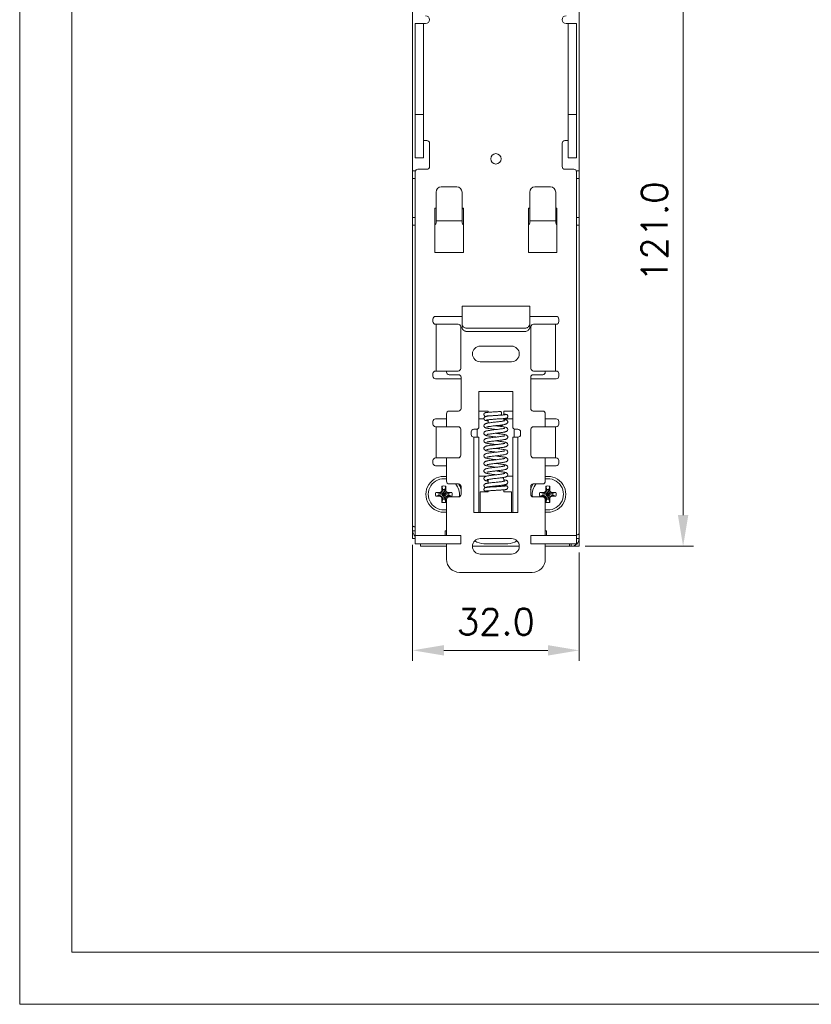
# Model space of a CAD drawing. Header units: millimetres. Extents: x 0 to 420, y 0 to 297.
# Tile 1 of 105: x 0 to 152, y 0 to 189. Entities that reach past the tile are written whole.
import ezdxf

# ---------------------------------------------------------------- set-up
doc = ezdxf.new("R2010")
doc.units = ezdxf.units.MM
doc.layers.get('0').update_dxf_attribs({"linetype": 'CONTINUOUS', "lineweight": 13})
doc.layers.get('Defpoints').update_dxf_attribs({"linetype": 'CONTINUOUS', "lineweight": 13})
doc.layers.add('Dimension', color=2, linetype='CONTINUOUS', lineweight=9)
doc.styles.get("Standard").update_dxf_attribs({"font": 'romans.shx'})
doc.dimstyles.new('yutana', dxfattribs={"dimtxt": 3.5, "dimasz": 3, "dimexe": 1, "dimexo": 0.6, "dimgap": 1.5, "dimtad": 1, "dimdec": 1, "dimzin": 0, "dimdsep": 46, "dimtxsty": 'Standard', "dimcen": 0, "dimadec": 0, "dimazin": 0, "dimtp": 0.01, "dimtm": 0.01, "dimtfac": 1, "dimtdec": 1, "dimtmove": 0, "dimatfit": 3, "dimfxl": 1, "dimtolj": 1, "dimtzin": 0, "dimlwd": 0, "dimlwe": 0, "dimarcsym": 0})

# ---------------------------------------------------------------- blocks, each defined once
blk = doc.blocks.new('*D5')
at = {"layer": 'Defpoints', "color": 0, "ltscale": 5}
for p in [(75.56, 89.55), (107.56, 88.05), (107.56, 68.05)]:
    blk.add_point(p, dxfattribs=at)
at = {"layer": 'Dimension', "color": 0, "lineweight": 0, "ltscale": 5}
for p, q in [((75.56, 88.35), (75.56, 66.05)), ((107.56, 86.85), (107.56, 66.05)), ((81.56, 68.05), (101.56, 68.05))]:
    blk.add_line(p, q, dxfattribs=at)
at = {"layer": 'Dimension', "color": 0, "ltscale": 5}
for points in [[(81.56, 69.05), (81.56, 67.05), (75.56, 68.05)], [(101.56, 69.05), (101.56, 67.05), (107.56, 68.05)]]:
    blk.add_solid(points, dxfattribs=at)
at = {"layer": 'Dimension', "color": 0, "ltscale": 5, "insert": (91.56, 73.55), "char_height": 5, "attachment_point": 5}
blk.add_mtext('\\A1;32.0', dxfattribs=at)
blk = doc.blocks.new('*D6')
at = {"layer": 'Defpoints', "color": 0, "ltscale": 5}
for p in [(107.56, 209.05), (127.56, 209.05), (107.56, 88.05)]:
    blk.add_point(p, dxfattribs=at)
at = {"layer": 'Dimension', "color": 0, "lineweight": 0, "ltscale": 5}
for p, q in [((108.76, 209.05), (129.56, 209.05)), ((127.56, 94.05), (127.56, 203.05)), ((108.76, 88.05), (129.56, 88.05))]:
    blk.add_line(p, q, dxfattribs=at)
at = {"layer": 'Dimension', "color": 0, "ltscale": 5}
for points in [[(126.56, 203.05), (128.56, 203.05), (127.56, 209.05)], [(126.56, 94.05), (128.56, 94.05), (127.56, 88.05)]]:
    blk.add_solid(points, dxfattribs=at)
at = {"layer": 'Dimension', "color": 0, "ltscale": 5, "insert": (122.06, 148.55), "char_height": 5, "attachment_point": 5, "rotation": 90}
blk.add_mtext('\\A1;121.0', dxfattribs=at)

msp = doc.modelspace()

# ---------------------------------------------------------------- linework, layer by layer
at = {"color": 0, "linetype": 'Continuous', "lineweight": 0}
for p, q in [((75.56, 89.55), (75.56, 207.55)), ((107.56, 89.55), (107.56, 207.55)), ((76.06, 162.75), (76.06, 188.55)), ((77.66, 188.55), (76.06, 188.55)), ((77.66, 162.75), (77.66, 188.55)), ((77.66, 188.55), (78.06, 188.55)), ((105.46, 188.55), (105.06, 188.55)), ((105.46, 162.75), (105.46, 188.55)), ((105.46, 188.55), (107.06, 188.55)), ((107.06, 188.55), (107.06, 162.75)), ((75.51, 116.75), (75.51, 180.25)), ((76.06, 171.05), (77.66, 171.05)), ((107.06, 171.05), (105.46, 171.05)), ((77.66, 166.05), (78.31, 166.05)), ((78.81, 165.55), (78.81, 161.05)), ((104.31, 161.05), (104.31, 165.55)), ((105.46, 166.05), (104.81, 166.05)), ((77.66, 162.75), (76.06, 162.75)), ((105.46, 162.75), (107.06, 162.75)), ((75.56, 160.27), (76.11, 160.27)), ((76.06, 160.05), (76.06, 90.15)), ((76.56, 160.55), (78.31, 160.55)), ((106.56, 160.55), (104.81, 160.55)), ((107.56, 160.27), (107, 160.27)), ((107.06, 90.15), (107.06, 160.05)), ((76.06, 158.77), (75.56, 158.77)), ((81.06, 157.15), (84.06, 157.15)), ((99.06, 157.15), (102.06, 157.15)), ((107.56, 158.77), (107.06, 158.77)), ((80.06, 150.27), (80.06, 156.15)), ((85.06, 150.27), (85.06, 156.15)), ((98.06, 150.27), (98.06, 156.15)), ((103.06, 150.27), (103.06, 156.15)), ((79.81, 144.55), (79.81, 153.05)), ((79.81, 153.05), (80.06, 153.05)), ((85.06, 153.05), (85.31, 153.05)), ((85.06, 152.95), (85.31, 152.95)), ((85.31, 153.05), (85.31, 144.55)), ((97.81, 144.55), (97.81, 153.05)), ((97.81, 153.05), (98.06, 153.05)), ((103.06, 153.05), (103.31, 153.05)), ((103.31, 153.05), (103.31, 144.55)), ((76.06, 151.27), (75.56, 151.27)), ((75.56, 149.77), (76.06, 149.77)), ((80.06, 150.62), (85.06, 150.62)), ((98.06, 150.62), (103.06, 150.62)), ((103.06, 150.3), (103.31, 150.3)), ((107.56, 151.27), (107.06, 151.27)), ((107.56, 149.77), (107.06, 149.77)), ((85.31, 144.55), (79.81, 144.55)), ((103.31, 144.55), (97.81, 144.55)), ((98.06, 134.25), (85.06, 134.25)), ((85.06, 130.75), (85.06, 134.25)), ((98.06, 130.75), (98.06, 134.25)), ((79.46, 131.25), (79.46, 131.75)), ((79.96, 132.25), (85.06, 132.25)), ((84.3, 130.75), (79.96, 130.75)), ((80.11, 130.75), (80.11, 121.75)), ((85.06, 130.11), (85.06, 130.75)), ((98.06, 132.25), (103.16, 132.25)), ((98.06, 130.05), (98.06, 130.75)), ((103.16, 130.75), (98.81, 130.75)), ((103, 121.75), (103, 130.75)), ((103.66, 131.75), (103.66, 131.25)), ((84.8, 130.25), (84.8, 122.25)), ((84.8, 130.05), (85.06, 130.05)), ((85.06, 130.09), (85.06, 130.05)), ((97.06, 129.99), (86.06, 129.99)), ((97.06, 129.34), (86.06, 129.34)), ((98.31, 130.05), (98.06, 130.05)), ((98.31, 122.25), (98.31, 130.25)), ((94.56, 126.55), (88.56, 126.55)), ((88.56, 123.55), (94.56, 123.55)), ((79.46, 120.75), (79.46, 121.25)), ((84.3, 121.75), (79.96, 121.75)), ((82.06, 121.55), (82.06, 121.75)), ((103.16, 121.75), (98.81, 121.75)), ((101.06, 121.75), (101.06, 121.55)), ((103.66, 121.25), (103.66, 120.75)), ((84.86, 120.25), (79.96, 120.25)), ((82.56, 121.05), (84.36, 121.05)), ((84.86, 120.55), (84.86, 114.55)), ((98.26, 114.55), (98.26, 120.55)), ((103.16, 120.25), (98.26, 120.25)), ((100.56, 121.05), (98.76, 121.05)), ((88.31, 117.82), (94.81, 117.82)), ((88.31, 117.82), (88.31, 111.05)), ((94.81, 117.82), (94.81, 111.05)), ((82.56, 114.05), (84.36, 114.05)), ((90.06, 114.05), (88.31, 114.05)), ((90.06, 114.05), (90.06, 113.82)), ((94.81, 114.05), (93.06, 114.05)), ((93.06, 113.31), (93.06, 114.05)), ((100.56, 114.05), (98.76, 114.05)), ((79.46, 111.55), (79.46, 112.05)), ((79.96, 112.55), (82.06, 112.55)), ((82.06, 111.05), (82.06, 113.55)), ((89.26, 112.55), (88.31, 112.55)), ((90.18, 111.77), (90.04, 111.75)), ((90.06, 113.11), (90.06, 113.09)), ((90.06, 112.39), (90.06, 111.75)), ((92.18, 113.25), (92.34, 113.26)), ((92.27, 112.56), (92.48, 112.57)), ((92.34, 113.26), (92.48, 113.27)), ((93.06, 112.16), (93.06, 112.61)), ((94.81, 112.55), (93.06, 112.55)), ((101.06, 113.55), (101.06, 111.05)), ((101.06, 112.55), (103.16, 112.55)), ((103.66, 112.05), (103.66, 111.55)), ((84.3, 111.05), (79.96, 111.05)), ((80.11, 111.05), (80.11, 105.05)), ((84.8, 110.55), (84.8, 105.55)), ((86.81, 109.55), (86.81, 110.05)), ((87.31, 110.55), (87.81, 110.55)), ((87.96, 109.05), (87.96, 110.57)), ((91.46, 110.53), (91.66, 110.51)), ((91.57, 111.25), (92.56, 111.25)), ((95.06, 109.05), (95.06, 110.62)), ((95.31, 110.55), (95.81, 110.55)), ((96.31, 110.05), (96.31, 109.55)), ((98.31, 105.55), (98.31, 110.55)), ((103.16, 111.05), (98.81, 111.05)), ((103, 105.05), (103, 111.05)), ((87.31, 109.05), (88.31, 109.05)), ((87.31, 94.55), (87.31, 109.05)), ((88.31, 109.05), (88.31, 94.55)), ((91.69, 108.31), (91.45, 108.34)), ((95.81, 109.05), (94.81, 109.05)), ((94.81, 109.05), (94.81, 94.55)), ((95.81, 109.05), (95.81, 94.55)), ((89.8, 107.87), (89.8, 107.87)), ((91.35, 107.65), (91.66, 107.61)), ((93.58, 106.54), (93.58, 106.54)), ((79.46, 104.05), (79.46, 104.55)), ((84.3, 105.05), (79.96, 105.05)), ((82.06, 100.55), (82.06, 105.05)), ((103.16, 105.05), (98.81, 105.05)), ((101.06, 105.05), (101.06, 100.55)), ((103.66, 104.55), (103.66, 104.05)), ((82.06, 103.55), (79.96, 103.55)), ((103.16, 103.55), (101.06, 103.55)), ((89.81, 101.55), (88.31, 101.55)), ((89.94, 100.87), (90.02, 100.89)), ((90.06, 100.85), (90.06, 100.2)), ((92.56, 101.22), (92.72, 101.24)), ((93.06, 100.56), (93.06, 100.85)), ((93.09, 100.56), (93.09, 100.56)), ((94.81, 101.55), (93.75, 101.55)), ((81.11, 98.49), (80.66, 98.24)), ((80.74, 98.42), (81.09, 98.62)), ((81.09, 98.62), (81.19, 98.87)), ((81.09, 98.62), (81.11, 98.49)), ((81.37, 98.94), (81.11, 98.49)), ((82, 97.61), (81.11, 98.49)), ((82, 98.49), (81.11, 97.61)), ((81.19, 99.61), (81.37, 98.98)), ((81.19, 98.87), (81.19, 99.61)), ((81.19, 98.87), (81.37, 98.94)), ((81.74, 97.12), (81.37, 98.98)), ((81.37, 98.98), (81.37, 98.94)), ((81.74, 98.98), (81.37, 97.12)), ((81.74, 97.16), (81.37, 98.94)), ((81.74, 98.94), (81.37, 97.16)), ((81.93, 99.61), (81.74, 98.98)), ((81.74, 98.94), (81.74, 98.98)), ((81.93, 98.87), (81.74, 98.94)), ((82, 98.49), (81.74, 98.94)), ((81.93, 99.61), (81.93, 98.87)), ((81.93, 98.87), (82.02, 98.62)), ((82.02, 98.62), (82, 98.49)), ((82.45, 98.24), (82, 98.49)), ((82.02, 98.62), (82.37, 98.42)), ((82.56, 100.05), (84.36, 100.05)), ((84.86, 99.55), (84.86, 98.05)), ((88.56, 98.55), (90.06, 98.55)), ((88.56, 98.55), (88.56, 94.55)), ((90.06, 99.49), (90.06, 99.42)), ((90.06, 98.72), (90.06, 98.55)), ((93.06, 99.62), (93.06, 99.85)), ((93.06, 98.55), (93.06, 98.92)), ((93.06, 98.55), (94.56, 98.55)), ((93.18, 99.87), (93.18, 99.87)), ((94.56, 98.55), (94.56, 94.55)), ((98.26, 98.05), (98.26, 99.55)), ((100.56, 100.05), (98.76, 100.05)), ((101.11, 98.49), (100.66, 98.24)), ((100.74, 98.42), (101.09, 98.62)), ((101.09, 98.62), (101.19, 98.87)), ((101.09, 98.62), (101.11, 98.49)), ((101.37, 98.94), (101.11, 98.49)), ((102, 97.61), (101.11, 98.49)), ((102, 98.49), (101.11, 97.61)), ((101.19, 99.61), (101.37, 98.98)), ((101.19, 98.87), (101.19, 99.61)), ((101.19, 98.87), (101.37, 98.94)), ((101.74, 97.12), (101.37, 98.98)), ((101.37, 98.98), (101.37, 98.94)), ((101.74, 98.98), (101.37, 97.12)), ((101.74, 97.16), (101.37, 98.94)), ((101.74, 98.94), (101.37, 97.16)), ((101.93, 99.61), (101.74, 98.98)), ((101.74, 98.94), (101.74, 98.98)), ((101.93, 98.87), (101.74, 98.94)), ((102, 98.49), (101.74, 98.94)), ((101.93, 99.61), (101.93, 98.87)), ((101.93, 98.87), (102.02, 98.62)), ((102.02, 98.62), (102, 98.49)), ((102.45, 98.24), (102, 98.49)), ((102.02, 98.62), (102.37, 98.42)), ((80, 98.42), (80.74, 98.42)), ((80, 98.42), (80.62, 98.24)), ((80, 97.68), (80.62, 97.87)), ((80.74, 97.68), (80, 97.68)), ((80.66, 98.24), (80.62, 98.24)), ((82.49, 97.87), (80.62, 98.24)), ((82.49, 98.24), (80.62, 97.87)), ((80.62, 97.87), (80.66, 97.87)), ((80.74, 98.42), (80.66, 98.24)), ((82.45, 97.87), (80.66, 98.24)), ((82.45, 98.24), (80.66, 97.87)), ((80.66, 97.87), (81.11, 97.61)), ((80.74, 97.68), (80.66, 97.87)), ((81.09, 97.48), (80.74, 97.68)), ((81.09, 97.48), (81.11, 97.61)), ((81.19, 97.23), (81.09, 97.48)), ((81.11, 97.61), (81.37, 97.16)), ((81.19, 97.23), (81.37, 97.16)), ((81.19, 96.49), (81.19, 97.23)), ((81.19, 96.49), (81.37, 97.12)), ((81.37, 97.16), (81.37, 97.12)), ((81.74, 97.16), (82, 97.61)), ((81.93, 97.23), (81.74, 97.16)), ((81.74, 97.12), (81.74, 97.16)), ((81.93, 96.49), (81.74, 97.12)), ((82.02, 97.48), (81.93, 97.23)), ((81.93, 97.23), (81.93, 96.49)), ((82, 97.61), (82.45, 97.87)), ((82.02, 97.48), (82, 97.61)), ((82.37, 97.68), (82.02, 97.48)), ((82.06, 90.15), (82.06, 97.05)), ((82.37, 98.42), (83.11, 98.42)), ((82.37, 98.42), (82.45, 98.24)), ((82.37, 97.68), (82.45, 97.87)), ((83.11, 97.68), (82.37, 97.68)), ((82.49, 98.24), (82.45, 98.24)), ((82.45, 97.87), (82.49, 97.87)), ((83.11, 98.42), (82.49, 98.24)), ((83.11, 97.68), (82.49, 97.87)), ((82.56, 97.55), (84.36, 97.55)), ((100.56, 97.55), (98.76, 97.55)), ((100, 98.42), (100.74, 98.42)), ((100, 98.42), (100.62, 98.24)), ((100, 97.68), (100.62, 97.87)), ((100.74, 97.68), (100, 97.68)), ((102.49, 98.24), (100.62, 97.87)), ((100.66, 98.24), (100.62, 98.24)), ((102.49, 97.87), (100.62, 98.24)), ((100.62, 97.87), (100.66, 97.87)), ((100.74, 98.42), (100.66, 98.24)), ((102.45, 98.24), (100.66, 97.87)), ((102.45, 97.87), (100.66, 98.24)), ((100.66, 97.87), (101.11, 97.61)), ((100.74, 97.68), (100.66, 97.87)), ((101.09, 97.48), (100.74, 97.68)), ((101.06, 97.05), (101.06, 90.15)), ((101.09, 97.48), (101.11, 97.61)), ((101.19, 97.23), (101.09, 97.48)), ((101.11, 97.61), (101.37, 97.16)), ((101.19, 97.23), (101.37, 97.16)), ((101.19, 96.49), (101.19, 97.23)), ((101.19, 96.49), (101.37, 97.12)), ((101.37, 97.16), (101.37, 97.12)), ((101.74, 97.16), (102, 97.61)), ((101.93, 97.23), (101.74, 97.16)), ((101.74, 97.12), (101.74, 97.16)), ((101.93, 96.49), (101.74, 97.12)), ((102.02, 97.48), (101.93, 97.23)), ((101.93, 97.23), (101.93, 96.49)), ((102, 97.61), (102.45, 97.87)), ((102.02, 97.48), (102, 97.61)), ((102.37, 97.68), (102.02, 97.48)), ((102.37, 98.42), (103.11, 98.42)), ((102.37, 98.42), (102.45, 98.24)), ((102.37, 97.68), (102.45, 97.87)), ((103.11, 97.68), (102.37, 97.68)), ((102.49, 98.24), (102.45, 98.24)), ((102.45, 97.87), (102.49, 97.87)), ((103.11, 98.42), (102.49, 98.24)), ((103.11, 97.68), (102.49, 97.87)), ((88.56, 94.55), (87.31, 94.55)), ((94.56, 94.55), (88.56, 94.55)), ((95.81, 94.55), (94.56, 94.55)), ((75.56, 91.05), (76.06, 91.05)), ((81.81, 91.05), (82.06, 91.05)), ((81.81, 90.15), (81.81, 91.05)), ((101.06, 91.05), (101.31, 91.05)), ((101.31, 90.15), (101.31, 91.05)), ((75.56, 89.55), (76.06, 89.55)), ((76.06, 90.15), (84.81, 90.15)), ((76.06, 90.15), (76.06, 88.55)), ((84.81, 90.15), (84.81, 88.55)), ((88.56, 89.55), (94.56, 89.55)), ((98.31, 90.15), (107.06, 90.15)), ((98.31, 90.15), (98.31, 88.55)), ((107.06, 90.15), (107.06, 88.55)), ((107.06, 89.55), (107.56, 89.55)), ((107.56, 89.55), (107.56, 88.05)), ((84.81, 88.55), (76.06, 88.55)), ((77.06, 88.05), (77.06, 88.55)), ((82.06, 88.05), (77.06, 88.05)), ((82.06, 85.55), (82.06, 88.55)), ((96.04, 88.05), (87.07, 88.05)), ((89.26, 88.55), (93.85, 88.55)), ((107.06, 88.55), (98.31, 88.55)), ((101.06, 88.55), (101.06, 85.55)), ((106.06, 88.05), (101.06, 88.05)), ((105.74, 88.55), (105.74, 88.05)), ((106.06, 88.55), (106.06, 88.05)), ((106.06, 88.05), (107.56, 88.05)), ((107.12, 88.49), (107.06, 88.55)), ((94.56, 86.55), (88.56, 86.55)), ((98.56, 83.05), (84.56, 83.05))]:
    msp.add_line(p, q, dxfattribs=at)
at = {"ltscale": 5}
for points in [[(0, 0), (420, 0), (420, 297), (0, 297)], [(10, 10), (410, 10), (410, 287), (10, 287)]]:
    msp.add_lwpolyline(points, close=True, dxfattribs=at)
at = {"color": 0, "linetype": 'Continuous', "lineweight": 0}
for points in [[(92.47, 113.97), (92.29, 113.96), (92.08, 113.94), (91.88, 113.93), (91.68, 113.92), (91.49, 113.91), (91.31, 113.9), (91.13, 113.89), (90.96, 113.88), (90.8, 113.87), (90.65, 113.86), (90.51, 113.85), (90.37, 113.84), (90.25, 113.83), (90.14, 113.82), (90.04, 113.81), (89.94, 113.81), (89.86, 113.8), (89.79, 113.79), (89.72, 113.78), (89.67, 113.77), (89.61, 113.76), (89.57, 113.75), (89.52, 113.74), (89.47, 113.72), (89.4, 113.68), (89.34, 113.62), (89.29, 113.55), (89.26, 113.46), (89.26, 113.39)], [(89.26, 113.39), (89.26, 113.31), (89.3, 113.22), (89.35, 113.15), (89.41, 113.09), (89.47, 113.06), (89.53, 113.04), (89.58, 113.02), (89.61, 113.02)], [(89.75, 113.05), (89.67, 113.03), (89.6, 113.01), (89.54, 112.99), (89.48, 112.97), (89.41, 112.93), (89.35, 112.87), (89.29, 112.79), (89.26, 112.7), (89.26, 112.63)], [(89.26, 112.63), (89.26, 112.56), (89.29, 112.47), (89.35, 112.39), (89.41, 112.33), (89.47, 112.29), (89.53, 112.26), (89.59, 112.24), (89.65, 112.22), (89.71, 112.21), (89.79, 112.19), (89.87, 112.18), (89.97, 112.16), (90.06, 112.15)], [(90.04, 111.75), (89.92, 111.73), (89.82, 111.7), (89.73, 111.68), (89.64, 111.66), (89.57, 111.63), (89.5, 111.6)], [(89.74, 113.08), (89.74, 113.07), (89.74, 113.08), (89.76, 113.08), (89.78, 113.08), (89.81, 113.09), (89.85, 113.09), (89.9, 113.1), (89.96, 113.11), (90.02, 113.11), (90.09, 113.12), (90.17, 113.12), (90.25, 113.13), (90.34, 113.14), (90.44, 113.15), (90.54, 113.15), (90.65, 113.16), (90.76, 113.17), (90.88, 113.17), (91.01, 113.18), (91.14, 113.19), (91.28, 113.2), (91.42, 113.21), (91.71, 113.22)], [(92.47, 113.27), (92.2, 113.25), (91.92, 113.23), (91.65, 113.22), (91.4, 113.2), (91.16, 113.18), (90.93, 113.17), (90.73, 113.15), (90.54, 113.14), (90.36, 113.12), (90.21, 113.11), (90.07, 113.09), (89.95, 113.08), (89.84, 113.06), (89.75, 113.05)], [(89.78, 112.34), (89.78, 112.34), (89.78, 112.34), (89.8, 112.34), (89.83, 112.35), (89.88, 112.36), (89.94, 112.37), (90.02, 112.38), (90.11, 112.39), (90.21, 112.4), (90.32, 112.42), (90.44, 112.43), (90.58, 112.44), (90.73, 112.45), (90.88, 112.46), (91.05, 112.48), (91.23, 112.49), (91.42, 112.5), (91.62, 112.51), (91.83, 112.53), (92.27, 112.56)], [(89.82, 110.98), (89.82, 110.98), (89.84, 110.99), (89.88, 111), (89.93, 111.01), (89.99, 111.03), (90.08, 111.05), (90.17, 111.06), (90.28, 111.08), (90.41, 111.1), (90.55, 111.12), (90.7, 111.14), (90.87, 111.17), (91.05, 111.19), (91.24, 111.21), (91.44, 111.24), (91.65, 111.26), (91.87, 111.29), (92.08, 111.31), (92.29, 111.34), (92.49, 111.36), (92.68, 111.39), (92.85, 111.41), (93, 111.44), (93.14, 111.46), (93.26, 111.49), (93.37, 111.51), (93.46, 111.54), (93.54, 111.57), (93.61, 111.6), (93.68, 111.64), (93.75, 111.7), (93.81, 111.78), (93.85, 111.88), (93.85, 111.96)], [(93.29, 112.21), (93.29, 112.21), (93.29, 112.21), (93.27, 112.21), (93.23, 112.19), (93.17, 112.18), (93.09, 112.16), (92.99, 112.14), (92.88, 112.12), (92.75, 112.1), (92.61, 112.08), (92.44, 112.06), (92.27, 112.04), (92.08, 112.01), (91.88, 111.99), (91.67, 111.96), (91.46, 111.94), (91.25, 111.91), (91.05, 111.89), (90.85, 111.86), (90.66, 111.84), (90.49, 111.82), (90.33, 111.79), (90.18, 111.77)], [(91.71, 113.22), (91.86, 113.23), (92.02, 113.24), (92.18, 113.25)], [(93.37, 113.35), (93.37, 113.35), (93.36, 113.35), (93.34, 113.35), (93.31, 113.34), (93.28, 113.34), (93.24, 113.33), (93.19, 113.33), (93.14, 113.32), (93.07, 113.31), (93.01, 113.31), (92.93, 113.3), (92.85, 113.29), (92.76, 113.29), (92.66, 113.28), (92.56, 113.27), (92.48, 113.27)], [(92.48, 112.57), (92.59, 112.58), (92.72, 112.58), (92.84, 112.59), (92.96, 112.6), (93.06, 112.61), (93.16, 112.62), (93.25, 112.63), (93.33, 112.64), (93.39, 112.65), (93.45, 112.66), (93.5, 112.67), (93.55, 112.68), (93.6, 112.69), (93.65, 112.72), (93.71, 112.75), (93.77, 112.81), (93.82, 112.88), (93.85, 112.97), (93.85, 113.04)], [(93.85, 113.04), (93.85, 113.11), (93.82, 113.2), (93.77, 113.27), (93.7, 113.33), (93.64, 113.37), (93.59, 113.39), (93.54, 113.4), (93.49, 113.41), (93.44, 113.42), (93.39, 113.43), (93.32, 113.44), (93.25, 113.45), (93.17, 113.46), (93.08, 113.46), (93.06, 113.47)], [(93.85, 111.96), (93.85, 112.04), (93.81, 112.14), (93.75, 112.22), (93.69, 112.28), (93.62, 112.32), (93.55, 112.35), (93.47, 112.38), (93.39, 112.4), (93.29, 112.43), (93.18, 112.45), (93.06, 112.47)], [(89.5, 111.6), (89.43, 111.56), (89.36, 111.5), (89.3, 111.42), (89.26, 111.31), (89.26, 111.24)], [(89.26, 111.24), (89.26, 111.15), (89.3, 111.06), (89.36, 110.98), (89.42, 110.92), (89.49, 110.88), (89.56, 110.84), (89.64, 110.82), (89.72, 110.79), (89.81, 110.77), (89.91, 110.75), (90.02, 110.73), (90.15, 110.71), (90.28, 110.69), (90.43, 110.66), (90.59, 110.64), (90.76, 110.62), (90.93, 110.6), (91.11, 110.58), (91.29, 110.56), (91.46, 110.53)], [(92.13, 110.57), (91.89, 110.54), (91.64, 110.51), (91.4, 110.48), (91.17, 110.45), (90.96, 110.43), (90.75, 110.4), (90.56, 110.38), (90.39, 110.35), (90.23, 110.33), (90.08, 110.3), (89.95, 110.28), (89.84, 110.26), (89.74, 110.23), (89.65, 110.21), (89.57, 110.18), (89.5, 110.15), (89.43, 110.11), (89.36, 110.05), (89.3, 109.97), (89.26, 109.86), (89.26, 109.79)], [(89.82, 109.53), (89.82, 109.53), (89.84, 109.54), (89.88, 109.55), (89.94, 109.57), (90.02, 109.59), (90.11, 109.6), (90.22, 109.62), (90.35, 109.64), (90.5, 109.67), (90.66, 109.69), (90.83, 109.71), (91.02, 109.73), (91.23, 109.76), (91.44, 109.79), (91.67, 109.81), (91.91, 109.84), (92.13, 109.87)], [(93.85, 110.51), (93.85, 110.59), (93.81, 110.69), (93.75, 110.78), (93.67, 110.84), (93.6, 110.88), (93.52, 110.92), (93.43, 110.94), (93.33, 110.97), (93.21, 110.99), (93.08, 111.02), (92.94, 111.04), (92.78, 111.07), (92.61, 111.09), (92.44, 111.12), (92.26, 111.14), (92.07, 111.16), (91.89, 111.18), (91.7, 111.21), (91.52, 111.23), (91.45, 111.24)], [(93.29, 110.77), (93.29, 110.77), (93.28, 110.76), (93.24, 110.75), (93.2, 110.74), (93.13, 110.72), (93.05, 110.7), (92.96, 110.69), (92.85, 110.67), (92.73, 110.65), (92.59, 110.63), (92.44, 110.61), (92.28, 110.59), (92.13, 110.57)], [(92.13, 109.87), (92.3, 109.89), (92.49, 109.91), (92.66, 109.94), (92.82, 109.96), (92.96, 109.98), (93.09, 110), (93.21, 110.03), (93.31, 110.05), (93.4, 110.07), (93.48, 110.1), (93.55, 110.12), (93.62, 110.15), (93.69, 110.2), (93.75, 110.25), (93.81, 110.34), (93.85, 110.44), (93.85, 110.51)], [(89.26, 109.79), (89.26, 109.71), (89.3, 109.61), (89.36, 109.53), (89.43, 109.47), (89.5, 109.42), (89.57, 109.39), (89.64, 109.37), (89.73, 109.34), (89.82, 109.32), (89.93, 109.3), (90.05, 109.27), (90.19, 109.25), (90.34, 109.23), (90.52, 109.2), (90.72, 109.18), (90.92, 109.15), (91.14, 109.12), (91.35, 109.1), (91.56, 109.07), (91.66, 109.06)], [(93.29, 109.31), (93.29, 109.32), (93.29, 109.31), (93.26, 109.31), (93.22, 109.29), (93.17, 109.28), (93.1, 109.26), (93.02, 109.25), (92.92, 109.23), (92.82, 109.21), (92.7, 109.2), (92.58, 109.18), (92.45, 109.16), (92.3, 109.14), (92.15, 109.12), (91.98, 109.1), (91.81, 109.08), (91.62, 109.06), (91.43, 109.03), (91.22, 109.01), (91, 108.98), (90.79, 108.96), (90.59, 108.93), (90.4, 108.9), (90.23, 108.88), (90.09, 108.85), (89.96, 108.83), (89.84, 108.81), (89.74, 108.78), (89.65, 108.76), (89.57, 108.73), (89.5, 108.7), (89.43, 108.66), (89.36, 108.6), (89.3, 108.51), (89.26, 108.41), (89.26, 108.34)], [(89.26, 108.34), (89.26, 108.26), (89.3, 108.16), (89.36, 108.08), (89.42, 108.02), (89.49, 107.98), (89.56, 107.95), (89.63, 107.92), (89.72, 107.89), (89.8, 107.87)], [(89.82, 108.08), (89.82, 108.08), (89.84, 108.09), (89.88, 108.1), (89.93, 108.12), (90.01, 108.13), (90.09, 108.15), (90.19, 108.17), (90.3, 108.19), (90.42, 108.2), (90.55, 108.22), (90.69, 108.24), (90.84, 108.26), (91.01, 108.28), (91.18, 108.3), (91.36, 108.33), (91.55, 108.35), (91.75, 108.37), (91.95, 108.4), (92.15, 108.42), (92.34, 108.44), (92.52, 108.47), (92.69, 108.49), (92.84, 108.51), (92.98, 108.54), (93.11, 108.56), (93.22, 108.58), (93.32, 108.6), (93.4, 108.62), (93.48, 108.65), (93.55, 108.67), (93.62, 108.7), (93.69, 108.74), (93.75, 108.8), (93.81, 108.88), (93.85, 108.98), (93.85, 109.06)], [(93.85, 109.06), (93.85, 109.14), (93.81, 109.24), (93.75, 109.32), (93.69, 109.38), (93.62, 109.42), (93.55, 109.45), (93.48, 109.48), (93.4, 109.5), (93.31, 109.52), (93.21, 109.55), (93.09, 109.57), (92.97, 109.59), (92.82, 109.61), (92.67, 109.63), (92.5, 109.66), (92.32, 109.68), (92.12, 109.71), (91.91, 109.73), (91.7, 109.76), (91.48, 109.78), (91.45, 109.79)], [(93.85, 107.61), (93.85, 107.69), (93.81, 107.79), (93.75, 107.87), (93.69, 107.93), (93.62, 107.97), (93.55, 108), (93.48, 108.03), (93.4, 108.05), (93.31, 108.07), (93.21, 108.09), (93.1, 108.12), (92.97, 108.14), (92.83, 108.16), (92.67, 108.18), (92.5, 108.21), (92.32, 108.23), (92.12, 108.26), (91.91, 108.28), (91.69, 108.31)], [(93.29, 107.86), (93.29, 107.86), (93.29, 107.86), (93.27, 107.86), (93.23, 107.84), (93.17, 107.83), (93.1, 107.82), (93.02, 107.8), (92.93, 107.78), (92.83, 107.76), (92.71, 107.75), (92.58, 107.73), (92.44, 107.71), (92.3, 107.69), (92.14, 107.67), (91.97, 107.65), (91.79, 107.63), (91.6, 107.6), (91.41, 107.58), (91.21, 107.56), (91.02, 107.53), (90.83, 107.51), (90.66, 107.49), (90.49, 107.47), (90.34, 107.45), (90.21, 107.42), (90.08, 107.4), (89.97, 107.38), (89.87, 107.36), (89.78, 107.34), (89.7, 107.32), (89.62, 107.3), (89.56, 107.28), (89.49, 107.24), (89.42, 107.2), (89.36, 107.14), (89.3, 107.06), (89.26, 106.96), (89.26, 106.89)], [(89.26, 106.89), (89.26, 106.81), (89.3, 106.71), (89.36, 106.63), (89.43, 106.57), (89.5, 106.52), (89.57, 106.49), (89.64, 106.47), (89.72, 106.44), (89.82, 106.42), (89.92, 106.4), (90.04, 106.38), (90.16, 106.35), (90.3, 106.33), (90.45, 106.31), (90.61, 106.29), (90.78, 106.27), (90.97, 106.24), (91.17, 106.22), (91.38, 106.19), (91.6, 106.17), (91.66, 106.16)], [(93.29, 106.41), (93.29, 106.41), (93.29, 106.41), (93.27, 106.41), (93.22, 106.39), (93.16, 106.38), (93.08, 106.36), (92.98, 106.34), (92.86, 106.32), (92.73, 106.3), (92.58, 106.28), (92.42, 106.25), (92.23, 106.23), (92.03, 106.21), (91.81, 106.18), (91.59, 106.15), (91.36, 106.13), (91.14, 106.1), (90.92, 106.07), (90.71, 106.05), (90.53, 106.02), (90.36, 106), (90.2, 105.97), (90.06, 105.95), (89.94, 105.93), (89.83, 105.9), (89.73, 105.88), (89.64, 105.86), (89.57, 105.83), (89.5, 105.8), (89.43, 105.76), (89.36, 105.7), (89.3, 105.62), (89.26, 105.52), (89.26, 105.44)], [(89.8, 107.87), (89.94, 107.85), (90.11, 107.81), (90.3, 107.78), (90.5, 107.76), (90.71, 107.73), (90.92, 107.7), (91.14, 107.67), (91.35, 107.65)], [(89.82, 106.63), (89.82, 106.63), (89.84, 106.64), (89.88, 106.65), (89.94, 106.67), (90.02, 106.69), (90.12, 106.7), (90.23, 106.72), (90.36, 106.75), (90.51, 106.77), (90.67, 106.79), (90.85, 106.81), (91.05, 106.84), (91.26, 106.86), (91.48, 106.89), (91.71, 106.92), (91.93, 106.94), (92.14, 106.97), (92.34, 106.99), (92.52, 107.02), (92.69, 107.04), (92.84, 107.06), (92.98, 107.08), (93.1, 107.11), (93.21, 107.13), (93.31, 107.15), (93.4, 107.17), (93.48, 107.2), (93.55, 107.22), (93.62, 107.25), (93.69, 107.29), (93.75, 107.35), (93.81, 107.43), (93.85, 107.53), (93.85, 107.61)], [(89.82, 105.18), (89.82, 105.18), (89.82, 105.18), (89.84, 105.19), (89.89, 105.2), (89.95, 105.22), (90.03, 105.24), (90.12, 105.26), (90.24, 105.28), (90.36, 105.3), (90.51, 105.32), (90.67, 105.34), (90.85, 105.36), (91.04, 105.39), (91.25, 105.41), (91.47, 105.44), (91.7, 105.47), (91.93, 105.49), (92.15, 105.52), (92.36, 105.55), (92.56, 105.57), (92.73, 105.6), (92.89, 105.62), (93.04, 105.64), (93.16, 105.67), (93.27, 105.69), (93.37, 105.71), (93.46, 105.74), (93.54, 105.77), (93.61, 105.8), (93.68, 105.84), (93.75, 105.9), (93.81, 105.98), (93.85, 106.08), (93.85, 106.16)], [(93.58, 106.54), (93.47, 106.58), (93.33, 106.62), (93.16, 106.65), (92.97, 106.69), (92.77, 106.72), (92.55, 106.75), (92.32, 106.78), (92.09, 106.81), (91.86, 106.84), (91.64, 106.86), (91.45, 106.89)], [(93.85, 106.16), (93.85, 106.23), (93.82, 106.33), (93.76, 106.41), (93.7, 106.47), (93.64, 106.51), (93.58, 106.54)], [(89.26, 105.44), (89.26, 105.36), (89.3, 105.26), (89.36, 105.18), (89.42, 105.12), (89.49, 105.08), (89.56, 105.04), (89.64, 105.02), (89.72, 104.99), (89.82, 104.97), (89.93, 104.95), (90.05, 104.92), (90.19, 104.9), (90.35, 104.88), (90.52, 104.85), (90.72, 104.83), (90.92, 104.8), (91.13, 104.77), (91.34, 104.75), (91.53, 104.73), (91.66, 104.71)], [(90.49, 104.57), (90.37, 104.55), (90.23, 104.53), (90.1, 104.51), (89.99, 104.49), (89.88, 104.47), (89.79, 104.45), (89.7, 104.42), (89.63, 104.4), (89.56, 104.38), (89.49, 104.34), (89.42, 104.3), (89.35, 104.24), (89.3, 104.16), (89.26, 104.06), (89.26, 103.99)], [(93.29, 104.97), (93.29, 104.97), (93.27, 104.96), (93.24, 104.95), (93.19, 104.93), (93.12, 104.92), (93.04, 104.9), (92.95, 104.89), (92.85, 104.87), (92.74, 104.85), (92.62, 104.83), (92.49, 104.81), (92.35, 104.8), (92.19, 104.78), (92.03, 104.76), (91.86, 104.73), (91.68, 104.71), (91.49, 104.69), (91.29, 104.67), (91.09, 104.64), (90.88, 104.62), (90.68, 104.59), (90.49, 104.57)], [(90.52, 103.87), (90.75, 103.9), (90.99, 103.93), (91.24, 103.96), (91.48, 103.99), (91.71, 104.02), (91.93, 104.04), (92.14, 104.07), (92.34, 104.09), (92.52, 104.12), (92.68, 104.14), (92.83, 104.16), (92.97, 104.18), (93.1, 104.21), (93.21, 104.23), (93.31, 104.25), (93.4, 104.27), (93.48, 104.3), (93.55, 104.32), (93.62, 104.35), (93.69, 104.39), (93.75, 104.45), (93.81, 104.53), (93.85, 104.64), (93.85, 104.71)], [(93.85, 104.71), (93.85, 104.79), (93.81, 104.89), (93.75, 104.97), (93.69, 105.03), (93.62, 105.07), (93.55, 105.1), (93.48, 105.13), (93.4, 105.15), (93.32, 105.17), (93.22, 105.19), (93.11, 105.22), (92.98, 105.24), (92.84, 105.26), (92.69, 105.28), (92.52, 105.3), (92.35, 105.33), (92.16, 105.35), (91.96, 105.38), (91.75, 105.4), (91.55, 105.42), (91.45, 105.44)], [(89.26, 103.99), (89.26, 103.91), (89.3, 103.81), (89.36, 103.73), (89.42, 103.67), (89.49, 103.63), (89.56, 103.59), (89.64, 103.57), (89.73, 103.54), (89.82, 103.52), (89.93, 103.5), (90.06, 103.47), (90.2, 103.45), (90.35, 103.43), (90.53, 103.4), (90.71, 103.38), (90.92, 103.35), (91.13, 103.32), (91.35, 103.3), (91.58, 103.27), (91.66, 103.26)], [(93.29, 103.52), (93.29, 103.52), (93.27, 103.51), (93.23, 103.5), (93.18, 103.48), (93.11, 103.47), (93.02, 103.45), (92.92, 103.43), (92.82, 103.41), (92.7, 103.39), (92.57, 103.38), (92.43, 103.36), (92.27, 103.34), (92.11, 103.32), (91.94, 103.29), (91.76, 103.27), (91.56, 103.25), (91.36, 103.23), (91.16, 103.2), (90.97, 103.18), (90.78, 103.15), (90.6, 103.13), (90.43, 103.11), (90.27, 103.08), (90.13, 103.06), (90.01, 103.04), (89.89, 103.02), (89.8, 103), (89.71, 102.98), (89.63, 102.95), (89.56, 102.93), (89.49, 102.9), (89.42, 102.85), (89.36, 102.8), (89.3, 102.72), (89.27, 102.62), (89.26, 102.54)], [(89.26, 102.54), (89.26, 102.46), (89.3, 102.36), (89.36, 102.28), (89.42, 102.22), (89.49, 102.18), (89.56, 102.15), (89.63, 102.12), (89.71, 102.1), (89.8, 102.07), (89.9, 102.05), (90.02, 102.03), (90.15, 102.01), (90.29, 101.98), (90.45, 101.96), (90.63, 101.94), (90.81, 101.91), (91.01, 101.89), (91.18, 101.87)], [(89.82, 103.73), (89.82, 103.73), (89.84, 103.74), (89.87, 103.75), (89.92, 103.76), (89.99, 103.78), (90.08, 103.8), (90.17, 103.81), (90.28, 103.83), (90.41, 103.85), (90.52, 103.87)], [(89.82, 102.28), (89.82, 102.28), (89.82, 102.28), (89.84, 102.29), (89.88, 102.3), (89.93, 102.31), (89.99, 102.33), (90.07, 102.35), (90.16, 102.36), (90.26, 102.38), (90.36, 102.4), (90.48, 102.41), (90.61, 102.43), (90.75, 102.45), (90.89, 102.47), (91.05, 102.49), (91.21, 102.51), (91.38, 102.53), (91.56, 102.55), (91.75, 102.57), (91.95, 102.6), (92.16, 102.62), (92.36, 102.65), (92.55, 102.67), (92.73, 102.7), (92.9, 102.72), (93.04, 102.75), (93.17, 102.77), (93.28, 102.79), (93.38, 102.82), (93.47, 102.84), (93.54, 102.87), (93.61, 102.9)], [(93.85, 103.26), (93.85, 103.34), (93.81, 103.44), (93.75, 103.52), (93.68, 103.58), (93.61, 103.62), (93.54, 103.65), (93.47, 103.68), (93.38, 103.71), (93.29, 103.73), (93.18, 103.75), (93.06, 103.77), (92.92, 103.8), (92.77, 103.82), (92.6, 103.84), (92.42, 103.87), (92.22, 103.89), (92.01, 103.92), (91.78, 103.95), (91.55, 103.97), (91.45, 103.99)], [(93.85, 101.81), (93.85, 101.89), (93.81, 101.99), (93.75, 102.07), (93.68, 102.13), (93.61, 102.17), (93.54, 102.2), (93.47, 102.23), (93.39, 102.25), (93.31, 102.27), (93.21, 102.3), (93.1, 102.32), (92.98, 102.34), (92.84, 102.36), (92.7, 102.38), (92.54, 102.4), (92.37, 102.42), (92.2, 102.45), (92.01, 102.47), (91.81, 102.49), (91.45, 102.54)], [(93.61, 102.9), (93.69, 102.94), (93.75, 103), (93.81, 103.09), (93.85, 103.19), (93.85, 103.26)], [(93.29, 102.07), (93.29, 102.07), (93.27, 102.06), (93.23, 102.05), (93.18, 102.03), (93.12, 102.02), (93.04, 102), (92.94, 101.98), (92.84, 101.97), (92.71, 101.95), (92.58, 101.93), (92.43, 101.91), (92.28, 101.89), (92.11, 101.87), (91.92, 101.84), (91.73, 101.82), (91.52, 101.79), (91.3, 101.77), (91.08, 101.74), (90.87, 101.72), (90.68, 101.69), (90.5, 101.67), (90.33, 101.64), (90.18, 101.62), (90.05, 101.6), (89.92, 101.58), (89.82, 101.55), (89.72, 101.53), (89.64, 101.51), (89.57, 101.48), (89.5, 101.45), (89.43, 101.41), (89.36, 101.35), (89.3, 101.27), (89.26, 101.16), (89.26, 101.09)], [(89.26, 101.09), (89.26, 101.01), (89.3, 100.91), (89.36, 100.83), (89.43, 100.76), (89.5, 100.72), (89.58, 100.69), (89.66, 100.66), (89.75, 100.64), (89.86, 100.61), (89.97, 100.59), (90.06, 100.57)], [(89.82, 100.83), (89.82, 100.83), (89.82, 100.83), (89.84, 100.84), (89.89, 100.85), (89.94, 100.87)], [(90.02, 100.89), (90.11, 100.9), (90.22, 100.92)], [(93.09, 100.56), (92.96, 100.54), (92.8, 100.51), (92.61, 100.48), (92.42, 100.46), (92.21, 100.43), (92.01, 100.41), (91.8, 100.39), (91.59, 100.37), (91.39, 100.35), (91.2, 100.33), (91.01, 100.31), (90.83, 100.29), (90.67, 100.27), (90.51, 100.25), (90.36, 100.24), (90.23, 100.22), (90.1, 100.2)], [(90.22, 100.92), (90.34, 100.94), (90.48, 100.96), (90.63, 100.98), (90.8, 101.01), (90.99, 101.03), (91.19, 101.06), (91.41, 101.08), (91.63, 101.11), (91.84, 101.13), (92.04, 101.16), (92.22, 101.18), (92.4, 101.2), (92.56, 101.22)], [(91.18, 101.87), (91.37, 101.85), (91.58, 101.82), (91.66, 101.81)], [(92.72, 101.24), (92.86, 101.27), (92.99, 101.29), (93.11, 101.31), (93.22, 101.33), (93.31, 101.35), (93.4, 101.37), (93.48, 101.39), (93.55, 101.42), (93.62, 101.45), (93.68, 101.49), (93.75, 101.55), (93.81, 101.63), (93.85, 101.74), (93.85, 101.81)], [(93.85, 100.36), (93.84, 100.45), (93.81, 100.55), (93.75, 100.62), (93.68, 100.68), (93.62, 100.72), (93.54, 100.75), (93.47, 100.78), (93.39, 100.8), (93.3, 100.83), (93.19, 100.85), (93.08, 100.87), (93.05, 100.88)], [(93.29, 100.62), (93.29, 100.62), (93.28, 100.61), (93.25, 100.6), (93.21, 100.59), (93.15, 100.58), (93.09, 100.56)], [(93.18, 99.87), (93.27, 99.89), (93.36, 99.91), (93.44, 99.93), (93.51, 99.96), (93.58, 99.98), (93.64, 100.01), (93.7, 100.06), (93.76, 100.12), (93.82, 100.2), (93.85, 100.29), (93.85, 100.36)], [(90.1, 100.2), (89.99, 100.19), (89.89, 100.17), (89.8, 100.16), (89.72, 100.14), (89.65, 100.13), (89.59, 100.11), (89.53, 100.09), (89.47, 100.07), (89.41, 100.03), (89.35, 99.97), (89.3, 99.9), (89.26, 99.8), (89.26, 99.73)], [(89.26, 99.73), (89.26, 99.66), (89.3, 99.56), (89.35, 99.48), (89.41, 99.43), (89.48, 99.39), (89.53, 99.37), (89.57, 99.36)], [(90.11, 99.43), (90.02, 99.42), (89.94, 99.41), (89.86, 99.4), (89.79, 99.39), (89.73, 99.39), (89.67, 99.38), (89.62, 99.37), (89.58, 99.36), (89.53, 99.35), (89.48, 99.33), (89.42, 99.29), (89.35, 99.24), (89.3, 99.16), (89.26, 99.07), (89.26, 98.99)], [(89.26, 98.99), (89.26, 98.92), (89.3, 98.83), (89.35, 98.75), (89.41, 98.7), (89.48, 98.66), (89.53, 98.64), (89.58, 98.63), (89.62, 98.62), (89.67, 98.61), (89.73, 98.6), (89.8, 98.59), (89.87, 98.58), (89.95, 98.57)], [(89.74, 98.68), (89.74, 98.68), (89.74, 98.68), (89.76, 98.68), (89.79, 98.69), (89.82, 98.69), (89.87, 98.7), (89.92, 98.71), (89.98, 98.71), (90.05, 98.72)], [(89.78, 99.44), (89.78, 99.44), (89.78, 99.44), (89.8, 99.44), (89.83, 99.45), (89.87, 99.46), (89.92, 99.47), (89.98, 99.48), (90.05, 99.49)], [(89.95, 98.57), (90.04, 98.57), (90.06, 98.57)], [(90.05, 99.49), (90.13, 99.5), (90.22, 99.52), (90.31, 99.53), (90.42, 99.54), (90.53, 99.55), (90.65, 99.57), (90.78, 99.58), (90.91, 99.6), (91.05, 99.61), (91.2, 99.62), (91.35, 99.64), (91.5, 99.66), (91.66, 99.67), (91.83, 99.69), (91.99, 99.71), (92.15, 99.73), (92.32, 99.75), (92.48, 99.77), (92.64, 99.79), (92.79, 99.81), (92.94, 99.83)], [(90.05, 98.72), (90.12, 98.73), (90.2, 98.73), (90.29, 98.74), (90.38, 98.75), (90.48, 98.75), (90.59, 98.76), (90.7, 98.77), (90.81, 98.77), (90.93, 98.78), (91.06, 98.79), (91.19, 98.8), (91.33, 98.81), (91.47, 98.81), (91.62, 98.82), (91.76, 98.83), (91.91, 98.84), (92.06, 98.85), (92.21, 98.86), (92.35, 98.86), (92.49, 98.87), (92.63, 98.88), (92.75, 98.89), (92.87, 98.9), (92.98, 98.91)], [(91.33, 99.5), (91.16, 99.5), (91, 99.49), (90.85, 99.48), (90.71, 99.47), (90.57, 99.46), (90.44, 99.45), (90.32, 99.44), (90.22, 99.43), (90.11, 99.43)], [(93.07, 99.62), (92.98, 99.61), (92.89, 99.6), (92.79, 99.59), (92.68, 99.59), (92.56, 99.58), (92.43, 99.57), (92.29, 99.56), (92.15, 99.55), (91.99, 99.54), (91.83, 99.53), (91.66, 99.52), (91.33, 99.5)], [(92.94, 99.83), (93.07, 99.85), (93.18, 99.87)], [(92.98, 98.91), (93.08, 98.92), (93.16, 98.93), (93.25, 98.93), (93.32, 98.94), (93.38, 98.95), (93.44, 98.96), (93.49, 98.97), (93.54, 98.98), (93.58, 98.99), (93.64, 99.01), (93.7, 99.05), (93.76, 99.1), (93.81, 99.18), (93.85, 99.27), (93.85, 99.34)], [(93.85, 99.34), (93.85, 99.42), (93.81, 99.51), (93.76, 99.58), (93.7, 99.63), (93.64, 99.67), (93.59, 99.69), (93.54, 99.71), (93.49, 99.72), (93.44, 99.73), (93.38, 99.74), (93.32, 99.74), (93.24, 99.75), (93.16, 99.76), (93.07, 99.77), (93.06, 99.77)], [(93.37, 99.66), (93.37, 99.66), (93.37, 99.66), (93.35, 99.65), (93.33, 99.65), (93.3, 99.64), (93.25, 99.64), (93.2, 99.63), (93.14, 99.62), (93.07, 99.62)]]:
    msp.add_lwpolyline(points, dxfattribs=at)
msp.add_circle((91.56, 162.55), 1, dxfattribs=at)
for centre, radius, start, end in [((78.06, 189.3), 0.75, 270, 90), ((105.06, 189.3), 0.75, 90, 270), ((78.31, 165.55), 0.5, 0, 90), ((104.81, 165.55), 0.5, 90, 180), ((78.31, 161.05), 0.5, 270, 0), ((104.81, 161.05), 0.5, 180, 270), ((76.56, 160.05), 0.5, 90, 180), ((106.56, 160.05), 0.5, 0, 90), ((81.06, 156.15), 1, 90, 180), ((84.06, 156.15), 1, 0, 90), ((99.06, 156.15), 1, 90, 180), ((102.06, 156.15), 1, 0, 90), ((79.56, 150.27), 0.5, 300.5989, 0), ((85.56, 150.27), 0.5, 180, 239.4011), ((97.56, 150.27), 0.5, 300.5989, 0), ((103.56, 150.27), 0.5, 180, 239.4011), ((79.96, 131.75), 0.5, 90, 180), ((79.96, 131.25), 0.5, 180, 270), ((84.3, 130.25), 0.5, 0, 90), ((98.81, 130.25), 0.5, 90, 180), ((103.16, 131.75), 0.5, 0, 90), ((103.16, 131.25), 0.5, 270, 0), ((88.56, 125.05), 1.5, 90, 270), ((94.56, 125.05), 1.5, 270, 90), ((79.96, 121.25), 0.5, 90, 180), ((82.56, 121.55), 0.5, 180, 270), ((84.3, 122.25), 0.5, 270, 0), ((98.81, 122.25), 0.5, 180, 270), ((100.56, 121.55), 0.5, 270, 0), ((103.16, 121.25), 0.5, 0, 90), ((79.96, 120.75), 0.5, 180, 270), ((84.36, 120.55), 0.5, 0, 90), ((98.76, 120.55), 0.5, 90, 180), ((103.16, 120.75), 0.5, 270, 0), ((82.56, 113.55), 0.5, 90, 180), ((84.36, 114.55), 0.5, 270, 0), ((98.76, 114.55), 0.5, 180, 270), ((100.56, 113.55), 0.5, 0, 90), ((79.96, 112.05), 0.5, 90, 180), ((103.16, 112.05), 0.5, 0, 90), ((79.96, 111.55), 0.5, 180, 270), ((84.3, 110.55), 0.5, 0, 90), ((87.31, 110.05), 0.5, 90, 180), ((87.81, 111.05), 0.5, 270, 0), ((92.56, 111.75), 0.5, 270, 319.2368), ((95.31, 111.05), 0.5, 180, 270), ((95.81, 110.05), 0.5, 0, 90), ((98.81, 110.55), 0.5, 90, 180), ((103.16, 111.55), 0.5, 270, 0), ((87.31, 109.55), 0.5, 180, 270), ((95.81, 109.55), 0.5, 270, 0), ((79.96, 104.55), 0.5, 90, 180), ((84.3, 105.55), 0.5, 270, 0), ((98.81, 105.55), 0.5, 180, 270), ((103.16, 104.55), 0.5, 0, 90), ((79.96, 104.05), 0.5, 180, 270), ((103.16, 104.05), 0.5, 270, 0), ((81.56, 98.05), 3.45, 81.6489, 278.36), ((81.56, 98.05), 3, 80.39, 279.61), ((82.56, 100.55), 0.5, 180, 270), ((90.56, 100.85), 0.5, 174.6479, 180), ((92.56, 100.85), 0.5, 0, 56.871), ((100.56, 100.55), 0.5, 270, 0), ((101.56, 98.05), 3.45, 261.6489, 98.36), ((101.56, 98.05), 3, 260.39, 99.61), ((81.56, 98.05), 1.6, 76.6293, 103.3707), ((81.56, 98.05), 0.95, 78.7706, 101.2294), ((81.56, 98.05), 3, 350.8741, 41.8713), ((81.56, 98.05), 3.45, 16.0253, 35.5349), ((84.36, 99.55), 0.5, 0, 90), ((101.56, 98.05), 3.45, 144.466, 163.9686), ((98.76, 99.55), 0.5, 90, 180), ((101.56, 98.05), 3, 138.1287, 189.1259), ((101.56, 98.05), 1.6, 76.6293, 103.3707), ((101.56, 98.05), 0.95, 78.7706, 101.2294), ((81.56, 98.05), 1.6, 166.6293, 193.3707), ((81.56, 98.05), 0.95, 168.7706, 191.2294), ((81.56, 98.05), 0.95, 258.7706, 281.2294), ((82.56, 97.05), 0.5, 90, 180), ((81.56, 98.05), 0.95, 348.7706, 11.2294), ((81.56, 98.05), 1.6, 346.6293, 13.3707), ((84.36, 98.05), 0.5, 270, 0), ((98.76, 98.05), 0.5, 180, 270), ((101.56, 98.05), 1.6, 166.6293, 193.3707), ((100.56, 97.05), 0.5, 0, 90), ((101.56, 98.05), 0.95, 168.7706, 191.2294), ((101.56, 98.05), 0.95, 258.7706, 281.2294), ((101.56, 98.05), 0.95, 348.7706, 11.2294), ((101.56, 98.05), 1.6, 346.6293, 13.3707), ((81.56, 98.05), 1.6, 256.6293, 283.3707), ((101.56, 98.05), 1.6, 256.6293, 283.3707), ((77.06, 91.05), 1.5, 180, 227.9289), ((88.56, 88.05), 1.5, 90, 270), ((89.26, 91.55), 3, 234.2725, 270), ((93.85, 91.55), 3, 270, 305.7275), ((94.56, 88.05), 1.5, 270, 90), ((106.06, 89.55), 1.5, 270, 0), ((84.56, 85.55), 2.5, 180, 270), ((98.56, 85.55), 2.5, 270, 0)]:
    msp.add_arc(centre, radius, start, end, dxfattribs=at)
for points, knots in [([(85.06, 130.75), (85.06, 130.69), (85.08, 130.55), (85.18, 130.36), (85.35, 130.2), (85.56, 130.08), (85.8, 130), (85.97, 129.99), (86.06, 129.99)], [0, 0, 0, 0, 0.201174, 0.411208, 0.635766, 0.876002, 1.129033, 1.389165, 1.389165, 1.389165, 1.389165]), ([(97.06, 129.99), (97.14, 129.99), (97.31, 130), (97.55, 130.08), (97.76, 130.2), (97.93, 130.36), (98.03, 130.55), (98.06, 130.69), (98.06, 130.75)], [0, 0, 0, 0, 0.260132, 0.513163, 0.7534, 0.977957, 1.187992, 1.389165, 1.389165, 1.389165, 1.389165]), ([(86.06, 129.34), (85.97, 129.34), (85.8, 129.36), (85.56, 129.44), (85.35, 129.56), (85.18, 129.72), (85.08, 129.9), (85.06, 130.04), (85.06, 130.11)], [0, 0, 0, 0, 0.260132, 0.513163, 0.7534, 0.977957, 1.187992, 1.389165, 1.389165, 1.389165, 1.389165]), ([(98.06, 130.11), (98.06, 130.04), (98.03, 129.9), (97.93, 129.72), (97.76, 129.56), (97.55, 129.44), (97.31, 129.36), (97.14, 129.34), (97.06, 129.34)], [0, 0, 0, 0, 0.201174, 0.411208, 0.635766, 0.876002, 1.129033, 1.389165, 1.389165, 1.389165, 1.389165]), ([(92.47, 113.97), (92.48, 113.97), (92.51, 113.97), (92.55, 113.94), (92.59, 113.88), (92.62, 113.8), (92.64, 113.71), (92.64, 113.65), (92.64, 113.62)], [0, 0, 0, 0, 0.0284814, 0.0816588, 0.1482361, 0.229618, 0.3222747, 0.421028, 0.421028, 0.421028, 0.421028]), ([(92.64, 113.62), (92.64, 113.59), (92.64, 113.52), (92.62, 113.43), (92.59, 113.36), (92.55, 113.3), (92.52, 113.28), (92.5, 113.27)], [0, 0, 0, 0, 0.0987533, 0.19141, 0.2727919, 0.3393692, 0.3925466, 0.3925466, 0.3925466, 0.3925466]), ([(75.99, 91.74), (75.92, 91.77), (75.78, 91.82), (75.65, 91.89), (75.56, 91.92), (75.56, 91.94)], [0, 0, 0, 0, 0.257734, 0.4217279, 0.4856169, 0.4856169, 0.4856169, 0.4856169]), ([(107.12, 90.24), (107.2, 90.27), (107.34, 90.32), (107.46, 90.39), (107.56, 90.42), (107.56, 90.44)], [0, 0, 0, 0, 0.2584775, 0.4223136, 0.4855716, 0.4855716, 0.4855716, 0.4855716])]:
    msp.add_open_spline(points, degree=3, knots=knots, dxfattribs=at)
for points in [[(92.5, 113.27), (92.49, 113.27), (92.49, 113.27), (92.48, 113.27)], [(92.48, 113.27), (92.48, 113.27), (92.48, 113.27), (92.48, 113.27)], [(76.05, 91.71), (76.03, 91.72), (76.01, 91.73), (75.99, 91.74)], [(107.06, 90.21), (107.08, 90.22), (107.1, 90.23), (107.12, 90.24)]]:
    msp.add_open_spline(points, degree=3, dxfattribs=at)

# ---------------------------------------------------------------- dimensions: what is measured, and where the dimension line sits
at = {"layer": 'Dimension', "color": 7}
dim = msp.add_linear_dim(base=(127.56, 209.05), p1=(107.56, 88.05), p2=(107.56, 209.05), angle=90, dimstyle='yutana', override={"dimscale": 2, "dimtxt": 2.5, "dimasz": 3}, dxfattribs=at)
dim.commit()
dim.dimension.update_dxf_attribs({"geometry": '*D6', "text_midpoint": (122.06, 148.55)})
dim = msp.add_linear_dim(base=(107.56, 68.05), p1=(75.56, 89.55), p2=(107.56, 88.05), dimstyle='yutana', override={"dimscale": 2, "dimtxt": 2.5, "dimasz": 3}, dxfattribs=at)
dim.commit()
dim.dimension.update_dxf_attribs({"geometry": '*D5', "text_midpoint": (91.56, 73.55)})

doc.saveas('drawing.dxf')
